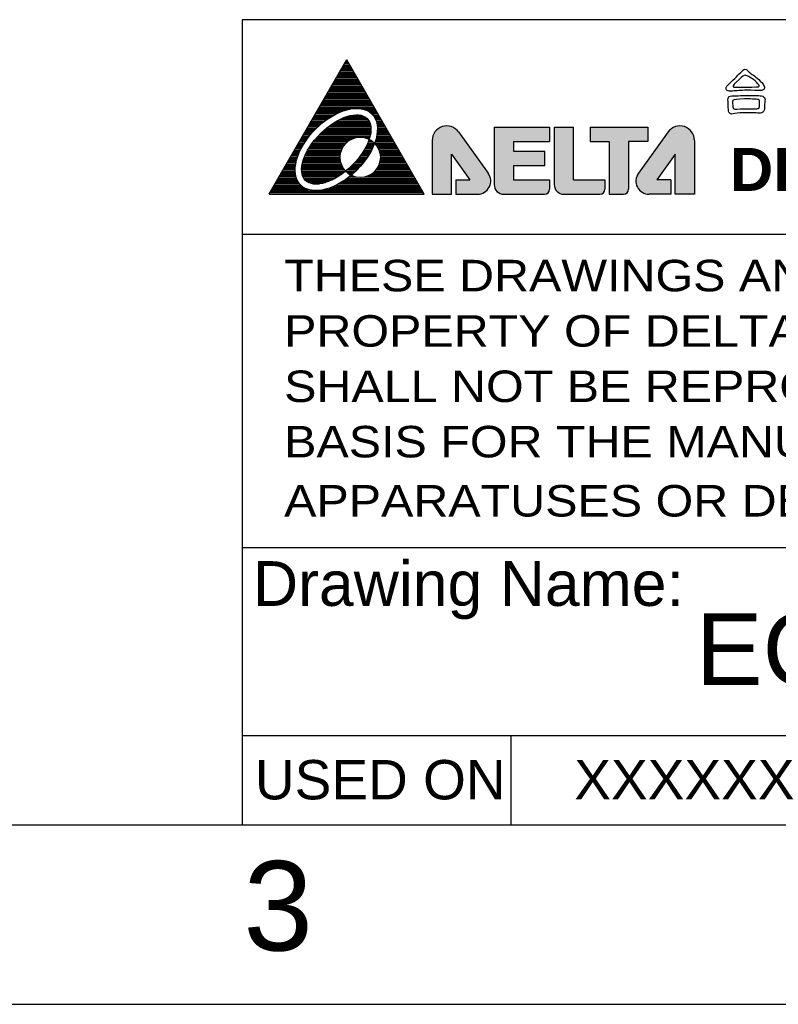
# Model space of a CAD drawing. Extents: x -74 to 556, y -100 to 345.
# Tile 8 of 19: x 295 to 358, y -100 to -18. Entities that reach past the tile are written whole.
import ezdxf
from ezdxf.enums import TextEntityAlignment as Align

# ---------------------------------------------------------------- set-up
doc = ezdxf.new("R2010")
doc.units = 0
doc.header["$LTSCALE"] = 23.1
doc.header["$MEASUREMENT"] = 0
doc.layers.get('0').update_dxf_attribs({"linetype": 'CONTINUOUS'})
for name, color, linetype in [('delta', 5, 'CONTINUOUS'), ('DIM', 6, 'CONTINUOUS'), ('DRAWING FRAME', 1, 'CONTINUOUS')]:
    doc.layers.add(name, color=color, linetype=linetype)
doc.styles.add('ARIAL', font='ARIAL.TTF')
doc.styles.add('ROMANC', font='romanc')

# ---------------------------------------------------------------- blocks, each defined once
blk = doc.blocks.new('DELTA-LOGO')
at = {"layer": 'delta'}
h = blk.add_hatch(color=256, dxfattribs=at)
h.paths.add_polyline_path([(16.108, 6.006), (16.108, 3.602), (16.966, 3.602), (16.966, 5.39), (17.788, 4.245), (17.163, 4.245), (17.163, 3.602), (18.133, 3.602, 0.610501), (18.614, 4.538), (17.287, 6.386, 0.72837)])
h.paths.add_polyline_path([(18.877, 6.603), (18.877, 4.031, 0.414214), (19.306, 3.602), (21.129, 3.602, 0.414214), (21.35, 3.824), (21.35, 4.245), (19.734, 4.245), (19.734, 4.888), (21.136, 4.888), (21.136, 5.531), (19.734, 5.531), (19.734, 5.96), (21.35, 5.96), (21.35, 6.603)])
h.paths.add_polyline_path([(22.422, 6.603), (21.565, 6.603), (21.565, 4.03, 0.413781), (21.993, 3.602), (23.602, 3.602, 0.414214), (23.823, 3.824), (23.823, 4.245), (22.422, 4.245)])
h.paths.add_polyline_path([(23.163, 6.603), (23.163, 5.96), (24.021, 5.96), (24.021, 3.602), (24.656, 3.602, 0.414214), (24.878, 3.824), (24.878, 5.96), (25.735, 5.96), (25.735, 6.603)])
h.paths.add_polyline_path([(26.967, 5.39), (26.967, 3.602), (27.824, 3.602), (27.824, 6.006, 0.72837), (26.646, 6.386), (25.318, 4.538, 0.610501), (25.799, 3.602), (26.77, 3.602), (26.77, 4.245), (26.145, 4.245)])
for p, q in [((8.824, 3.602), (12.288, 9.602)), ((15.752, 3.602), (12.288, 9.602)), ((18.877, 6.603), (21.35, 6.603)), ((18.877, 6.603), (18.877, 4.031)), ((21.35, 6.603), (21.35, 5.96)), ((21.565, 6.603), (22.422, 6.603)), ((21.565, 4.031), (21.565, 6.603)), ((22.422, 4.245), (22.422, 6.603)), ((23.163, 6.603), (23.163, 5.96)), ((23.163, 6.603), (25.735, 6.603)), ((25.735, 6.603), (25.735, 5.96)), ((17.287, 6.386), (18.613, 4.538)), ((26.645, 6.386), (25.319, 4.538)), ((16.108, 6.006), (16.108, 3.602)), ((19.734, 5.96), (21.35, 5.96)), ((19.734, 5.96), (19.734, 5.531)), ((23.163, 5.96), (24.021, 5.96)), ((24.021, 5.96), (24.021, 3.602)), ((25.735, 5.96), (24.878, 5.96)), ((24.878, 5.96), (24.878, 3.824)), ((27.824, 6.006), (27.824, 3.602)), ((16.966, 3.602), (16.966, 5.39)), ((16.966, 5.39), (17.788, 4.245)), ((19.734, 5.531), (21.136, 5.531)), ((21.136, 4.888), (21.136, 5.531)), ((26.967, 5.39), (26.145, 4.245)), ((26.967, 3.602), (26.967, 5.39)), ((19.734, 4.888), (19.734, 4.245)), ((19.734, 4.888), (21.136, 4.888)), ((17.163, 4.245), (17.163, 3.602)), ((17.163, 4.245), (17.788, 4.245)), ((19.734, 4.245), (21.35, 4.245)), ((21.35, 4.245), (21.35, 3.824)), ((22.422, 4.245), (23.823, 4.245)), ((23.823, 4.245), (23.823, 3.824)), ((26.77, 4.245), (26.145, 4.245)), ((26.77, 4.245), (26.77, 3.602)), ((8.824, 3.602), (15.752, 3.602)), ((16.108, 3.602), (16.966, 3.602)), ((17.163, 3.602), (18.133, 3.602)), ((19.306, 3.602), (21.129, 3.602)), ((21.993, 3.602), (23.602, 3.602)), ((24.021, 3.602), (24.656, 3.602)), ((26.77, 3.602), (25.799, 3.602)), ((27.824, 3.602), (26.967, 3.602))]:
    blk.add_line(p, q, dxfattribs=at)
at = {"layer": 'delta', "color": 5}
for p, q in [((12.085, 9.25), (12.492, 9.25)), ((12.121, 9.312), (12.455, 9.312)), ((12.157, 9.375), (12.419, 9.375)), ((12.193, 9.438), (12.383, 9.438)), ((12.229, 9.5), (12.347, 9.5)), ((12.233, 9.507), (12.303, 9.577)), ((12.289, 9.562), (12.311, 9.562)), ((11.832, 8.812), (12.744, 8.812)), ((11.868, 8.875), (12.708, 8.875)), ((11.904, 8.938), (12.672, 8.938)), ((11.94, 9), (12.636, 9)), ((11.976, 9.062), (12.6, 9.062)), ((12.013, 9.125), (12.564, 9.125)), ((12.049, 9.188), (12.528, 9.188)), ((11.579, 8.375), (12.997, 8.375)), ((11.616, 8.438), (12.961, 8.438)), ((11.652, 8.5), (12.925, 8.5)), ((11.688, 8.562), (12.888, 8.562)), ((11.724, 8.625), (12.852, 8.625)), ((11.76, 8.688), (12.816, 8.688)), ((11.796, 8.75), (12.78, 8.75)), ((11.327, 7.938), (13.249, 7.938)), ((11.363, 8), (13.213, 8)), ((11.399, 8.062), (13.177, 8.062)), ((11.435, 8.125), (13.141, 8.125)), ((11.471, 8.188), (13.105, 8.188)), ((11.507, 8.25), (13.069, 8.25)), ((11.543, 8.312), (13.033, 8.312)), ((11.074, 7.5), (13.502, 7.5)), ((11.11, 7.562), (13.466, 7.562)), ((11.146, 7.625), (13.43, 7.625)), ((11.183, 7.688), (13.394, 7.688)), ((11.219, 7.75), (13.358, 7.75)), ((11.255, 7.812), (13.321, 7.812)), ((11.291, 7.875), (13.285, 7.875)), ((10.822, 7.062), (11.587, 7.062)), ((10.858, 7.125), (11.693, 7.125)), ((10.894, 7.188), (11.811, 7.188)), ((10.93, 7.25), (11.942, 7.25)), ((10.966, 7.312), (12.096, 7.312)), ((11.002, 7.375), (12.29, 7.375)), ((11.038, 7.438), (12.662, 7.438)), ((12.255, 7.062), (13.097, 7.062)), ((12.479, 7.125), (12.946, 7.125)), ((12.819, 7.438), (13.538, 7.438)), ((13.128, 7.375), (13.574, 7.375)), ((13.26, 7.312), (13.61, 7.312)), ((13.351, 7.25), (13.646, 7.25)), ((13.421, 7.188), (13.682, 7.188)), ((13.475, 7.125), (13.718, 7.125)), ((13.519, 7.062), (13.755, 7.062)), ((10.569, 6.625), (11.012, 6.625)), ((10.605, 6.688), (11.081, 6.688)), ((10.641, 6.75), (11.154, 6.75)), ((10.677, 6.812), (11.23, 6.812)), ((10.713, 6.875), (11.311, 6.875)), ((10.75, 6.938), (11.397, 6.938)), ((10.786, 7), (11.489, 7)), ((11.475, 6.625), (13.366, 6.625)), ((11.559, 6.688), (13.355, 6.688)), ((11.648, 6.75), (13.339, 6.75)), ((11.744, 6.812), (13.316, 6.812)), ((11.849, 6.875), (13.284, 6.875)), ((11.964, 6.938), (13.242, 6.938)), ((12.096, 7), (13.183, 7)), ((13.555, 7), (13.791, 7)), ((13.584, 6.938), (13.827, 6.938)), ((13.608, 6.875), (13.863, 6.875)), ((13.626, 6.812), (13.899, 6.812)), ((13.64, 6.75), (13.935, 6.75)), ((13.65, 6.688), (13.971, 6.688)), ((13.657, 6.625), (14.007, 6.625)), ((10.316, 6.188), (10.607, 6.188)), ((10.353, 6.25), (10.658, 6.25)), ((10.389, 6.312), (10.71, 6.312)), ((10.425, 6.375), (10.765, 6.375)), ((10.461, 6.438), (10.823, 6.438)), ((10.497, 6.5), (10.883, 6.5)), ((10.533, 6.562), (10.946, 6.562)), ((11, 6.188), (13.331, 6.188)), ((11.059, 6.25), (13.345, 6.25)), ((11.12, 6.312), (13.357, 6.312)), ((11.184, 6.375), (13.366, 6.375)), ((11.251, 6.438), (13.371, 6.438)), ((11.322, 6.5), (13.373, 6.5)), ((11.396, 6.562), (13.372, 6.562)), ((13.625, 6.188), (14.26, 6.188)), ((13.637, 6.25), (14.224, 6.25)), ((13.647, 6.312), (14.188, 6.312)), ((13.654, 6.375), (14.151, 6.375)), ((13.659, 6.438), (14.115, 6.438)), ((13.661, 6.562), (14.043, 6.562)), ((13.661, 6.5), (14.079, 6.5)), ((10.064, 5.75), (10.311, 5.75)), ((10.1, 5.812), (10.347, 5.812)), ((10.136, 5.875), (10.386, 5.875)), ((10.172, 5.938), (10.426, 5.938)), ((10.208, 6), (10.468, 6)), ((10.244, 6.062), (10.513, 6.062)), ((10.28, 6.125), (10.559, 6.125)), ((10.657, 5.75), (12.145, 5.75)), ((10.7, 5.812), (12.19, 5.812)), ((10.744, 5.875), (12.245, 5.875)), ((10.791, 5.938), (12.311, 5.938)), ((10.84, 6), (12.394, 6)), ((10.891, 6.062), (12.503, 6.062)), ((10.944, 6.125), (12.675, 6.125)), ((13.114, 6.125), (13.313, 6.125)), ((13.163, 5.75), (13.484, 5.75)), ((13.193, 5.812), (13.51, 5.812)), ((13.222, 5.875), (13.534, 5.875)), ((13.248, 5.938), (13.478, 5.938)), ((13.272, 6), (13.395, 6)), ((13.286, 6.062), (13.294, 6.062)), ((13.544, 5.875), (14.44, 5.875)), ((13.556, 5.938), (14.404, 5.938)), ((13.577, 6), (14.368, 6)), ((13.595, 6.062), (14.332, 6.062)), ((13.599, 5.812), (14.476, 5.812)), ((13.611, 6.125), (14.296, 6.125)), ((13.644, 5.75), (14.512, 5.75)), ((9.811, 5.312), (10.107, 5.312)), ((9.847, 5.375), (10.131, 5.375)), ((9.883, 5.438), (10.156, 5.438)), ((9.92, 5.5), (10.183, 5.5)), ((9.956, 5.562), (10.212, 5.562)), ((9.992, 5.625), (10.243, 5.625)), ((10.028, 5.688), (10.276, 5.688)), ((10.419, 5.312), (11.997, 5.312)), ((10.446, 5.375), (12.003, 5.375)), ((10.476, 5.438), (12.014, 5.438)), ((10.508, 5.5), (12.029, 5.5)), ((10.543, 5.562), (12.05, 5.562)), ((10.579, 5.625), (12.075, 5.625)), ((10.617, 5.688), (12.107, 5.688)), ((12.891, 5.312), (13.251, 5.312)), ((12.936, 5.375), (13.29, 5.375)), ((12.979, 5.438), (13.327, 5.438)), ((13.02, 5.5), (13.362, 5.5)), ((13.059, 5.562), (13.395, 5.562)), ((13.095, 5.625), (13.427, 5.625)), ((13.13, 5.688), (13.457, 5.688)), ((13.682, 5.688), (14.548, 5.688)), ((13.714, 5.625), (14.585, 5.625)), ((13.739, 5.562), (14.621, 5.562)), ((13.76, 5.5), (14.657, 5.5)), ((13.775, 5.438), (14.693, 5.438)), ((13.786, 5.375), (14.729, 5.375)), ((13.792, 5.312), (14.765, 5.312)), ((9.559, 4.875), (9.999, 4.875)), ((9.595, 4.938), (10.008, 4.938)), ((9.631, 5), (10.019, 5)), ((9.667, 5.062), (10.033, 5.062)), ((9.703, 5.125), (10.048, 5.125)), ((9.739, 5.188), (10.066, 5.188)), ((9.775, 5.25), (10.086, 5.25)), ((10.288, 4.875), (12.077, 4.875)), ((10.299, 4.938), (12.051, 4.938)), ((10.313, 5), (12.031, 5)), ((10.329, 5.062), (12.015, 5.062)), ((10.348, 5.125), (12.004, 5.125)), ((10.369, 5.188), (11.997, 5.188)), ((10.393, 5.25), (11.995, 5.25)), ((12.511, 4.875), (12.922, 4.875)), ((12.573, 4.938), (12.976, 4.938)), ((12.632, 5), (13.027, 5)), ((12.688, 5.062), (13.076, 5.062)), ((12.743, 5.125), (13.123, 5.125)), ((12.794, 5.188), (13.167, 5.188)), ((12.844, 5.25), (13.21, 5.25)), ((13.712, 4.875), (15.018, 4.875)), ((13.738, 4.938), (14.981, 4.938)), ((13.758, 5), (14.945, 5)), ((13.774, 5.062), (14.909, 5.062)), ((13.785, 5.125), (14.873, 5.125)), ((13.792, 5.188), (14.837, 5.188)), ((13.794, 5.25), (14.801, 5.25)), ((9.306, 4.438), (10.011, 4.438)), ((9.342, 4.5), (10, 4.5)), ((9.378, 4.562), (9.992, 4.562)), ((9.414, 4.625), (9.988, 4.625)), ((9.45, 4.688), (9.986, 4.688)), ((9.486, 4.75), (9.988, 4.75)), ((9.523, 4.812), (9.992, 4.812)), ((10.274, 4.688), (12.194, 4.688)), ((10.276, 4.75), (12.148, 4.75)), ((10.277, 4.625), (12.23, 4.625)), ((10.28, 4.812), (12.109, 4.812)), ((10.284, 4.562), (12.15, 4.562)), ((10.296, 4.5), (12.065, 4.5)), ((10.314, 4.438), (11.974, 4.438)), ((12.249, 4.625), (12.684, 4.625)), ((12.306, 4.688), (12.748, 4.688)), ((12.316, 4.562), (12.617, 4.562)), ((12.377, 4.75), (12.808, 4.75)), ((12.4, 4.5), (12.547, 4.5)), ((12.446, 4.812), (12.867, 4.812)), ((12.473, 4.438), (12.512, 4.438)), ((13.277, 4.438), (15.27, 4.438)), ((13.389, 4.5), (15.234, 4.5)), ((13.473, 4.562), (15.198, 4.562)), ((13.54, 4.625), (15.162, 4.625)), ((13.595, 4.688), (15.126, 4.688)), ((13.641, 4.75), (15.09, 4.75)), ((13.68, 4.812), (15.054, 4.812)), ((9.053, 4), (10.244, 4)), ((9.09, 4.062), (10.186, 4.062)), ((9.126, 4.125), (10.139, 4.125)), ((9.162, 4.188), (10.101, 4.188)), ((9.198, 4.25), (10.071, 4.25)), ((9.234, 4.312), (10.046, 4.312)), ((9.27, 4.375), (10.026, 4.375)), ((10.339, 4.375), (11.876, 4.375)), ((10.374, 4.312), (11.769, 4.312)), ((10.42, 4.25), (11.649, 4.25)), ((10.485, 4.188), (11.512, 4.188)), ((10.582, 4.125), (11.342, 4.125)), ((10.784, 4.062), (11.067, 4.062)), ((11.803, 4), (15.523, 4)), ((11.923, 4.062), (15.487, 4.062)), ((12.033, 4.125), (15.451, 4.125)), ((12.133, 4.188), (15.414, 4.188)), ((12.226, 4.25), (15.378, 4.25)), ((12.313, 4.312), (15.342, 4.312)), ((12.396, 4.375), (12.694, 4.375)), ((13.095, 4.375), (15.306, 4.375)), ((8.837, 3.625), (15.739, 3.625)), ((8.873, 3.688), (15.703, 3.688)), ((8.909, 3.75), (15.667, 3.75)), ((8.945, 3.812), (10.57, 3.812)), ((8.981, 3.875), (10.418, 3.875)), ((9.017, 3.938), (10.319, 3.938)), ((11.29, 3.812), (15.631, 3.812)), ((11.504, 3.875), (15.595, 3.875)), ((11.666, 3.938), (15.559, 3.938))]:
    blk.add_line(p, q, dxfattribs=at)
at = {"layer": 'delta'}
blk.add_circle((12.895, 5.252), 0.9, dxfattribs=at)
for centre, radius, start, end in [((16.759, 6.006), 0.65, 35.6787, 180), ((27.174, 6.006), 0.65, 0, 144.3213), ((18.133, 4.193), 0.591, 270, 35.6787), ((25.799, 4.193), 0.591, 144.3213, 270), ((19.306, 4.031), 0.429, 180, 270), ((21.993, 4.031), 0.429, 180, 270), ((21.129, 3.824), 0.222, 270, 0), ((23.602, 3.824), 0.222, 270, 0), ((24.656, 3.824), 0.222, 270, 0)]:
    blk.add_arc(centre, radius, start, end, dxfattribs=at)
for major_axis, ratio in [((-1.591, -1.591), 0.577778), ((-1.379, -1.379), 0.512821)]:
    blk.add_ellipse((11.824, 5.602), major_axis=major_axis, ratio=ratio, dxfattribs=at)
blk = doc.blocks.new('DELTA-TXT')
at = {"layer": 'delta'}
for points, knots in [([(0.724, 5.601), (1.095, 5.598), (1.348, 5.595), (1.483, 5.59), (1.483, 5.59), (1.564, 5.588), (1.626, 5.598), (1.667, 5.621), (1.667, 5.621), (1.704, 5.644), (1.727, 5.682), (1.735, 5.737), (1.735, 5.737), (1.749, 5.799), (1.697, 5.895), (1.578, 6.028), (1.578, 6.028), (1.346, 6.274), (1.151, 6.44), (0.994, 6.527), (0.994, 6.527), (0.903, 6.577), (0.831, 6.64), (0.779, 6.715), (0.779, 6.715), (0.751, 6.758), (0.706, 6.781), (0.641, 6.783), (0.641, 6.783), (0.594, 6.783), (0.552, 6.758), (0.515, 6.708), (0.515, 6.708), (0.451, 6.631), (0.267, 6.448), (-0.039, 6.161), (-0.039, 6.161), (-0.258, 5.963), (-0.378, 5.828), (-0.401, 5.758), (-0.401, 5.758), (-0.424, 5.689), (-0.406, 5.632), (-0.346, 5.587), (-0.346, 5.587), (-0.296, 5.546), (-0.199, 5.534), (-0.056, 5.553), (-0.056, 5.553), (0.17, 5.58), (0.43, 5.596), (0.724, 5.601)], [0, 0, 0, 0, 0.076923, 0.076923, 0.076923, 0.076923, 0.153846, 0.153846, 0.153846, 0.153846, 0.230769, 0.230769, 0.230769, 0.230769, 0.307692, 0.307692, 0.307692, 0.307692, 0.384615, 0.384615, 0.384615, 0.384615, 0.461538, 0.461538, 0.461538, 0.461538, 0.538462, 0.538462, 0.538462, 0.538462, 0.615385, 0.615385, 0.615385, 0.615385, 0.692308, 0.692308, 0.692308, 0.692308, 0.769231, 0.769231, 0.769231, 0.769231, 0.846154, 0.846154, 0.846154, 0.846154, 0.923077, 0.923077, 0.923077, 0.923077, 1, 1, 1, 1]), ([(0.935, 6.318), (1.068, 6.243), (1.186, 6.153), (1.291, 6.048), (1.291, 6.048), (1.403, 5.93), (1.452, 5.856), (1.438, 5.826), (1.438, 5.826), (1.422, 5.79), (1.182, 5.774), (0.717, 5.778), (0.717, 5.778), (0.252, 5.765), (0.01, 5.772), (-0.008, 5.799), (-0.008, 5.799), (-0.049, 5.853), (0.058, 5.992), (0.314, 6.212), (0.314, 6.212), (0.487, 6.365), (0.596, 6.441), (0.641, 6.441), (0.641, 6.441), (0.706, 6.439), (0.804, 6.398), (0.935, 6.318)], [0, 0, 0, 0, 0.142857, 0.142857, 0.142857, 0.142857, 0.285714, 0.285714, 0.285714, 0.285714, 0.428571, 0.428571, 0.428571, 0.428571, 0.571429, 0.571429, 0.571429, 0.571429, 0.714286, 0.714286, 0.714286, 0.714286, 0.857143, 0.857143, 0.857143, 0.857143, 1, 1, 1, 1]), ([(1.356, 4.325), (1.479, 4.303), (1.575, 4.321), (1.643, 4.38), (1.643, 4.38), (1.705, 4.428), (1.734, 4.525), (1.729, 4.671), (1.729, 4.671), (1.731, 4.789), (1.741, 4.901), (1.759, 5.006), (1.759, 5.006), (1.776, 5.111), (1.75, 5.189), (1.685, 5.241), (1.685, 5.241), (1.634, 5.278), (1.539, 5.3), (1.397, 5.307), (1.397, 5.307), (1.162, 5.316), (0.831, 5.314), (0.402, 5.303), (0.402, 5.303), (0.225, 5.296), (0.06, 5.292), (-0.09, 5.289), (-0.09, 5.289), (-0.161, 5.289), (-0.213, 5.275), (-0.247, 5.245), (-0.247, 5.245), (-0.297, 5.197), (-0.314, 5.105), (-0.298, 4.968), (-0.298, 4.968), (-0.296, 4.825), (-0.29, 4.68), (-0.282, 4.534), (-0.282, 4.534), (-0.282, 4.415), (-0.248, 4.336), (-0.182, 4.295), (-0.182, 4.295), (-0.139, 4.267), (-0.051, 4.267), (0.081, 4.295), (0.081, 4.295), (0.241, 4.331), (0.462, 4.348), (0.744, 4.346), (0.744, 4.346), (1.081, 4.344), (1.285, 4.337), (1.356, 4.325)], [0, 0, 0, 0, 0.071429, 0.071429, 0.071429, 0.071429, 0.142857, 0.142857, 0.142857, 0.142857, 0.214286, 0.214286, 0.214286, 0.214286, 0.285714, 0.285714, 0.285714, 0.285714, 0.357143, 0.357143, 0.357143, 0.357143, 0.428571, 0.428571, 0.428571, 0.428571, 0.5, 0.5, 0.5, 0.5, 0.571429, 0.571429, 0.571429, 0.571429, 0.642857, 0.642857, 0.642857, 0.642857, 0.714286, 0.714286, 0.714286, 0.714286, 0.785714, 0.785714, 0.785714, 0.785714, 0.857143, 0.857143, 0.857143, 0.857143, 0.928571, 0.928571, 0.928571, 0.928571, 1, 1, 1, 1]), ([(0.615, 5.115), (1.102, 5.122), (1.374, 5.106), (1.431, 5.068), (1.431, 5.068), (1.452, 5.051), (1.462, 4.985), (1.462, 4.869), (1.462, 4.869), (1.465, 4.723), (1.454, 4.635), (1.431, 4.606), (1.431, 4.606), (1.397, 4.579), (1.33, 4.566), (1.229, 4.568), (1.229, 4.568), (1.056, 4.578), (0.709, 4.571), (0.187, 4.548), (0.187, 4.548), (0.096, 4.545), (0.035, 4.555), (0.006, 4.575), (0.006, 4.575), (-0.01, 4.584), (-0.024, 4.642), (-0.035, 4.75), (-0.035, 4.75), (-0.051, 4.929), (-0.049, 5.028), (-0.028, 5.047), (-0.028, 5.047), (0.012, 5.083), (0.227, 5.106), (0.615, 5.115)], [0, 0, 0, 0, 0.111111, 0.111111, 0.111111, 0.111111, 0.222222, 0.222222, 0.222222, 0.222222, 0.333333, 0.333333, 0.333333, 0.333333, 0.444444, 0.444444, 0.444444, 0.444444, 0.555556, 0.555556, 0.555556, 0.555556, 0.666667, 0.666667, 0.666667, 0.666667, 0.777778, 0.777778, 0.777778, 0.777778, 0.888889, 0.888889, 0.888889, 0.888889, 1, 1, 1, 1])]:
    blk.add_open_spline(points, degree=3, knots=knots, dxfattribs=at)
at = {"layer": 'delta', "insert": (-0.199, 2.381), "char_height": 2.4, "width": 46.1845, "attachment_point": 1, "style": 'ROMANC'}
blk.add_mtext('\\fArial|b1|i0|c0|p34;DELTA ELECTRONICS, INC.', dxfattribs=at)

msp = doc.modelspace()

# ---------------------------------------------------------------- linework, layer by layer
at = {"layer": 'DRAWING FRAME', "color": 3}
for p, q in [((541.423283, -17.835526), (313.423283, -17.835526)), ((313.423283, -17.835526), (313.423283, -85.335526)), ((541.423283, -35.835526), (313.423283, -35.835526)), ((541.423283, -62.085526), (313.423283, -62.085526)), ((529.423283, -77.835526), (313.423283, -77.835526)), ((398.923283, -77.835526), (335.923283, -77.835526)), ((335.923283, -77.835526), (335.923283, -85.335526)), ((541.423283, -85.335526), (-58.576717, -85.335526))]:
    msp.add_line(p, q, dxfattribs=at)
at = {"layer": 'DRAWING FRAME', "color": 4}
msp.add_line((-73.576717, -100.335526), (556.423283, -100.335526), dxfattribs=at)

# ---------------------------------------------------------------- block references
for name, p, xscale, yscale, zscale in [('DELTA-LOGO', (299.12863, -39.2148), 1.875, 1.875, 1.875), ('DELTA-TXT', (354.562362, -32.152042), 1.5, 1.5, 1.5)]:
    msp.add_blockref(name, p, dxfattribs=dict(xscale=xscale, yscale=yscale, zscale=zscale))

# ---------------------------------------------------------------- texts
at = {"layer": 'DIM', "style": 'ARIAL'}
for s, height, p in [('ECMA-C   0602   S', 6, (351.40806, -73.576816)), ('XXXXXX', 3.3, (341.23315, -83.165914)), ('XXXXXX', 3.3, (341.23315, -83.165914))]:
    msp.add_text(s, height=height, dxfattribs=at).set_placement(p)
at = {"layer": 'DRAWING FRAME', "color": 1, "style": 'ARIAL', "width": 1.1}
for s, p in [('THESE DRAWINGS AND SPECIFICATIONS ARE THE', (316.933387, -40.596194)), ('PROPERTY OF DELTA ELECTRONICS, INC. AND', (316.933387, -45.23448)), ('SHALL NOT BE REPRODUCED OR USED AS THE', (316.933387, -49.872765)), ('BASIS FOR THE MANUFACTURE OR SELL OF', (316.933387, -54.511051)), ('APPARATUSES OR DEVICES WITHOUT PERMISSION.', (316.933387, -59.465869))]:
    msp.add_text(s, height=2.64, dxfattribs=at).set_placement(p)
at = {"layer": 'DRAWING FRAME', "color": 1, "style": 'ARIAL'}
for s, height, p in [('Drawing Name:', 3.75, (314.318797, -66.953598)), ('USED ON', 3.3, (314.480736, -83.165914))]:
    msp.add_text(s, height=height, dxfattribs=at).set_placement(p)
msp.add_text('3', height=7.5, dxfattribs=at).set_placement((316.432259, -92.078582), align=Align.MIDDLE)

doc.saveas('drawing.dxf')
